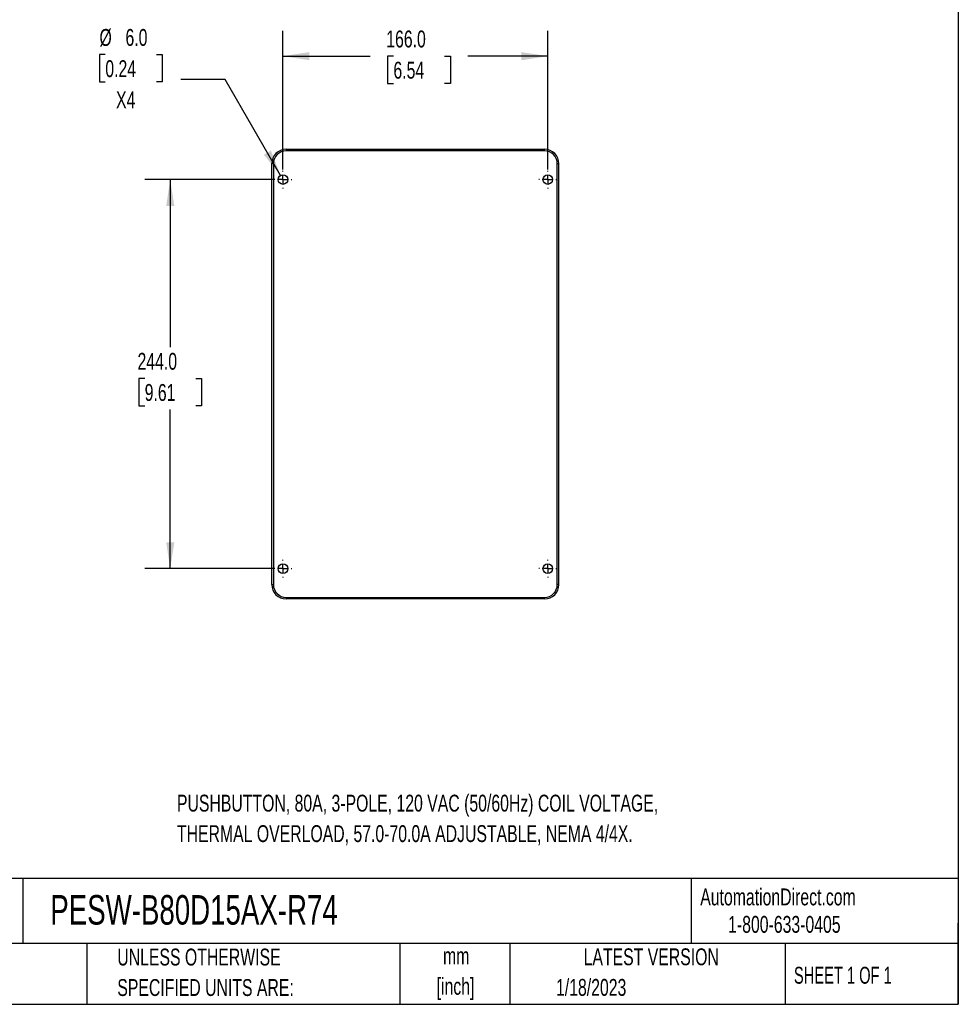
# Model space of a CAD drawing. Header units: millimetres. Extents: x 32 to 1365, y 32 to 1048.
# Tile 3 of 5: x 777 to 1365, y 32 to 649. Entities that reach past the tile are written whole.
import ezdxf

# ---------------------------------------------------------------- set-up
doc = ezdxf.new("R2010")
doc.units = ezdxf.units.MM
doc.header["$LTSCALE"] = 5
doc.linetypes.add('CENTERX2', pattern=[20.32, 12.7, -2.54, 2.54, -2.54])
doc.layers.add('CENTER', color=40, linetype='CENTERX2')
doc.layers.add('DIMENSIONS', color=140, linetype='Continuous', lineweight=25)
doc.layers.add('TEXT', color=140, linetype='Continuous', lineweight=25)
doc.styles.add('SLDTEXTSTYLE0', font='TXT', dxfattribs={"width": 0.7})
doc.styles.add('SLDTEXTSTYLE1', font='TXT', dxfattribs={"width": 0.65})
doc.dimstyles.new('SLDDIMSTYLE0', dxfattribs={"dimtxt": 10.790039, "dimasz": 16.51, "dimexe": 0, "dimexo": 0.0625, "dimgap": 2.69751, "dimtad": 0, "dimtih": 1, "dimtoh": 1, "dimrnd": 1e-09, "dimzin": 4, "dimdsep": 46, "dimtxsty": 'SLDTEXTSTYLE0', "dimsah": 1, "dimcen": 0.09, "dimadec": 0, "dimazin": 1, "dimtfac": 1, "dimtofl": 0, "dimtmove": 0, "dimatfit": 3, "dimfxl": 0, "dimfrac": 2, "dimtolj": 1, "dimtzin": 12, "dimarcsym": 0})
doc.dimstyles.new('SLDDIMSTYLE2', dxfattribs={"dimtxt": 10.790039, "dimasz": 16.51, "dimexe": 0, "dimexo": 0.0625, "dimgap": 2.69751, "dimtad": 0, "dimtih": 1, "dimtoh": 1, "dimrnd": 1e-09, "dimzin": 4, "dimdsep": 46, "dimtxsty": 'SLDTEXTSTYLE0', "dimsah": 1, "dimcen": 0, "dimadec": 0, "dimazin": 1, "dimtfac": 1, "dimtofl": 0, "dimtmove": 0, "dimatfit": 3, "dimfxl": 0, "dimfrac": 2, "dimtolj": 1, "dimtzin": 12, "dimarcsym": 0})

# ---------------------------------------------------------------- blocks, each defined once
blk = doc.blocks.new('SW_NOTE_0')
at = {"layer": 'TEXT', "color": 0, "char_height": 10.5833, "attachment_point": 1, "style": 'SLDTEXTSTYLE0'}
for s, insert in [('PUSHBUTTON, 80A, 3-POLE, 120 VAC (50/60Hz) COIL VOLTAGE,', (0, 13.64)), ('THERMAL OVERLOAD, 57.0-70.0A ADJUSTABLE, NEMA 4/4X.', (0, -5.47))]:
    blk.add_mtext(s, dxfattribs=dict(at, insert=insert))
blk = doc.blocks.new('SW_NOTE_0_1')
at = {"layer": 'TEXT', "color": 0, "char_height": 10.583, "attachment_point": 2, "style": 'SLDTEXTSTYLE0'}
for s, insert in [('mm', (14.22, 13.64)), ('[inch]', (13.8, -5.47))]:
    blk.add_mtext(s, dxfattribs=dict(at, insert=insert))
blk = doc.blocks.new('SW_NOTE_0_2')
at = {"layer": 'TEXT', "color": 0, "char_height": 10.5833, "attachment_point": 1, "style": 'SLDTEXTSTYLE0'}
for s, insert in [('UNLESS OTHERWISE', (0, 13.64)), ('SPECIFIED UNITS ARE:', (0, -5.47))]:
    blk.add_mtext(s, dxfattribs=dict(at, insert=insert))
blk = doc.blocks.new('_D_4')
at = {"layer": 'DIMENSIONS'}
for p, q in [((935.54, 548.96), (855.35, 548.96)), ((871.23, 548.96), (871.23, 443.8)), ((855.2, 424.24), (851.57, 424.24)), ((851.57, 424.24), (851.57, 407.09)), ((887.26, 424.24), (890.88, 424.24)), ((890.88, 424.24), (890.88, 407.09)), ((851.57, 407.09), (855.2, 407.09)), ((871.23, 304.96), (871.23, 404.67)), ((890.88, 407.09), (887.26, 407.09)), ((935.54, 304.96), (855.35, 304.96))]:
    blk.add_line(p, q, dxfattribs=at)
for points in [[(871.23, 548.96), (868.69, 532.45), (873.77, 532.45)], [(871.23, 304.96), (873.77, 321.47), (868.69, 321.47)]]:
    blk.add_solid(points, dxfattribs=at)
at = {"layer": 'DIMENSIONS', "char_height": 10.583, "attachment_point": 1, "style": 'SLDTEXTSTYLE0'}
for s, insert in [('244.0', (850.71, 440.29)), ('9.61', (855.2, 420.73))]:
    blk.add_mtext(s, dxfattribs=dict(at, insert=insert))
blk = doc.blocks.new('_D_5')
at = {"layer": 'DIMENSIONS'}
for p, q in [((941.89, 555.31), (941.89, 642.22)), ((1107.89, 555.31), (1107.89, 642.22)), ((941.89, 626.35), (996.51, 626.35)), ((1011.14, 626.35), (1007.51, 626.35)), ((1007.51, 626.35), (1007.51, 609.2)), ((1043.2, 626.35), (1046.82, 626.35)), ((1046.82, 626.35), (1046.82, 609.2)), ((1107.89, 626.35), (1057.82, 626.35)), ((1007.51, 609.2), (1011.14, 609.2)), ((1046.82, 609.2), (1043.2, 609.2))]:
    blk.add_line(p, q, dxfattribs=at)
for points in [[(941.89, 626.35), (958.4, 623.81), (958.4, 628.89)], [(1107.89, 626.35), (1091.38, 628.89), (1091.38, 623.81)]]:
    blk.add_solid(points, dxfattribs=at)
at = {"layer": 'DIMENSIONS', "char_height": 10.583, "attachment_point": 1, "style": 'SLDTEXTSTYLE0'}
for s, insert in [('166.0', (1006.65, 642.41)), ('6.54', (1011.14, 622.84))]:
    blk.add_mtext(s, dxfattribs=dict(at, insert=insert))
blk = doc.blocks.new('_D_6')
at = {"layer": 'DIMENSIONS'}
for p, q in [((830.53, 627.32), (826.91, 627.32)), ((826.91, 627.32), (826.91, 610.17)), ((862.6, 627.32), (866.22, 627.32)), ((866.22, 627.32), (866.22, 610.17)), ((905.56, 611.65), (877.78, 611.65)), ((940.38, 551.55), (905.56, 611.65)), ((826.91, 610.17), (830.53, 610.17)), ((866.22, 610.17), (862.6, 610.17))]:
    blk.add_line(p, q, dxfattribs=at)
blk.add_solid([(940.38, 551.55), (934.3, 567.11), (929.91, 564.56)], dxfattribs=at)
at = {"layer": 'DIMENSIONS', "char_height": 10.583, "attachment_point": 1, "style": 'SLDTEXTSTYLE0'}
for s, insert in [('%%c', (826.88, 643.38)), ('6.0', (843.17, 643.38)), ('0.24', (830.53, 623.81)), ('X4', (837.25, 604.25))]:
    blk.add_mtext(s, dxfattribs=dict(at, insert=insert))
blk = doc.blocks.new('SW_CENTERMARKSYMBOL_0')
at = {"layer": 'CENTER', "color": 0}
for p, q in [((-5.08, 0), (-5.54, 0)), ((0, 0), (-2.54, 0)), ((0, 5.08), (0, 5.54)), ((0, 0), (0, 2.54)), ((0, 0), (0, -2.54)), ((0, 0), (2.54, 0)), ((5.08, 0), (5.54, 0)), ((0, -5.08), (0, -5.54))]:
    blk.add_line(p, q, dxfattribs=at)
blk = doc.blocks.new('SW_CENTERMARKSYMBOL_1')
at = {"layer": 'CENTER', "color": 0}
for p, q in [((-5.08, 0), (-5.54, 0)), ((0, 0), (-2.54, 0)), ((0, 5.08), (0, 5.54)), ((0, 0), (0, 2.54)), ((0, 0), (0, -2.54)), ((0, 0), (2.54, 0)), ((5.08, 0), (5.54, 0)), ((0, -5.08), (0, -5.54))]:
    blk.add_line(p, q, dxfattribs=at)
blk = doc.blocks.new('SW_CENTERMARKSYMBOL_2')
at = {"layer": 'CENTER', "color": 0}
for p, q in [((-5.08, 0), (-5.54, 0)), ((0, 0), (-2.54, 0)), ((0, 5.08), (0, 5.54)), ((0, 0), (0, 2.54)), ((0, 0), (0, -2.54)), ((0, 0), (2.54, 0)), ((5.08, 0), (5.54, 0)), ((0, -5.08), (0, -5.54))]:
    blk.add_line(p, q, dxfattribs=at)
blk = doc.blocks.new('SW_CENTERMARKSYMBOL_3')
at = {"layer": 'CENTER', "color": 0}
for p, q in [((-5.08, 0), (-5.54, 0)), ((0, 0), (-2.54, 0)), ((0, 5.08), (0, 5.54)), ((0, 0), (0, 2.54)), ((0, 0), (0, -2.54)), ((0, 0), (2.54, 0)), ((5.08, 0), (5.54, 0)), ((0, -5.08), (0, -5.54))]:
    blk.add_line(p, q, dxfattribs=at)

msp = doc.modelspace()

# ---------------------------------------------------------------- linework, layer by layer
for p, q in [((943.888, 567.956), (943.888, 566.956)), ((943.888, 567.956), (1105.888, 567.956)), ((1105.888, 566.956), (943.888, 566.956)), ((1105.888, 566.956), (1105.888, 567.956)), ((934.888, 294.956), (934.888, 558.956)), ((935.888, 558.956), (934.888, 558.956)), ((935.888, 558.956), (935.888, 294.956)), ((1113.888, 294.956), (1113.888, 558.956)), ((1113.888, 558.956), (1114.888, 558.956)), ((1114.888, 294.956), (1114.888, 558.956)), ((934.888, 294.956), (935.888, 294.956)), ((1114.888, 294.956), (1113.888, 294.956)), ((943.888, 286.956), (1105.888, 286.956)), ((943.888, 286.956), (943.888, 285.956)), ((1105.888, 285.956), (943.888, 285.956)), ((1105.888, 285.956), (1105.888, 286.956))]:
    msp.add_line(p, q)
for centre in [(941.888, 548.956), (1107.888, 548.956), (941.888, 304.956), (1107.888, 304.956)]:
    msp.add_circle(centre, 3)
for centre, radius, start, end in [((943.888, 558.956), 9, 90, 180), ((943.888, 558.956), 8, 90, 180), ((1105.888, 558.956), 9, 0, 90), ((1105.888, 558.956), 8, 0, 90), ((943.888, 294.956), 9, 180, 270), ((943.888, 294.956), 8, 180, 270), ((1105.888, 294.956), 8, 270, 0), ((1105.888, 294.956), 9, 270, 0)]:
    msp.add_arc(centre, radius, start, end)
at = {"layer": 'TEXT'}
for p, q in [((1365.25, 1047.75), (1365.25, 31.75)), ((1365.25, 110.631), (31.75, 110.631)), ((778.794, 110.631), (778.794, 69.85)), ((1197.877, 110.631), (1197.877, 69.85)), ((1365.25, 31.75), (1365.25, 82.55)), ((1365.25, 69.85), (31.75, 69.85)), ((818.901, 69.85), (818.901, 31.75)), ((1015.122, 69.85), (1015.122, 31.75)), ((1084.06, 69.85), (1084.06, 31.75)), ((1256.744, 69.85), (1256.744, 31.75)), ((31.75, 31.75), (1365.25, 31.75))]:
    msp.add_line(p, q, dxfattribs=at)

# ---------------------------------------------------------------- block references
at = {"layer": 'CENTER'}
for name, p in [('SW_CENTERMARKSYMBOL_0', (941.888, 548.956)), ('SW_CENTERMARKSYMBOL_1', (1107.888, 548.956)), ('SW_CENTERMARKSYMBOL_2', (941.888, 304.956)), ('SW_CENTERMARKSYMBOL_3', (1107.888, 304.956))]:
    msp.add_blockref(name, p, dxfattribs=at)
at = {"layer": 'TEXT'}
for name, p in [('SW_NOTE_0', (875.424, 149.555)), ('SW_NOTE_0_2', (838.04, 53.032)), ('SW_NOTE_0_1', (1036.273, 53.782))]:
    msp.add_blockref(name, p, dxfattribs=at)

# ---------------------------------------------------------------- texts
for s, insert, char_height, attachment_point, style in [('AutomationDirect.com', (1203.475, 104.383), 10.58333, 1, 'SLDTEXTSTYLE0'), ('PESW-B80D15AX-R74', (796.039, 100.252), 18.52083, 1, 'SLDTEXTSTYLE0'), ('1-800-633-0405', (1220.958, 87.185), 10.58333, 1, 'SLDTEXTSTYLE0'), ('LATEST VERSION', (1172.761, 66.82), 10.58333, 2, 'SLDTEXTSTYLE0'), ('SHEET 1 OF 1', (1262.206, 55.257), 10.58333, 1, 'SLDTEXTSTYLE1'), ('1/18/2023', (1113.064, 47.658), 10.5833, 1, 'SLDTEXTSTYLE0')]:
    msp.add_mtext(s, dxfattribs=dict(at, insert=insert, char_height=char_height, attachment_point=attachment_point, style=style))

# ---------------------------------------------------------------- dimensions: what is measured, and where the dimension line sits
at = {"layer": 'DIMENSIONS'}
dim = msp.add_diameter_dim_2p(p1=(943.392, 546.361), p2=(940.384, 551.552), text='<>\\PX4', dimstyle='SLDDIMSTYLE2', dxfattribs=at)
dim.commit()
dim.dimension.update_dxf_attribs({"geometry": '_D_6', "text_midpoint": (846.566, 618.747), "dimtype": 163})
dim = msp.add_linear_dim(base=(1107.888, 626.349), p1=(941.888, 548.956), p2=(1107.888, 548.956), dimstyle='SLDDIMSTYLE0', dxfattribs=at)
dim.commit()
dim.dimension.update_dxf_attribs({"geometry": '_D_5', "text_midpoint": (1027.167, 626.349), "dimtype": 160})
dim = msp.add_linear_dim(base=(871.229, 304.956), p1=(941.888, 548.956), p2=(941.888, 304.956), angle=90, dimstyle='SLDDIMSTYLE0', dxfattribs=at)
dim.commit()
dim.dimension.update_dxf_attribs({"geometry": '_D_4', "text_midpoint": (871.229, 424.236), "dimtype": 160})

doc.saveas('drawing.dxf')
